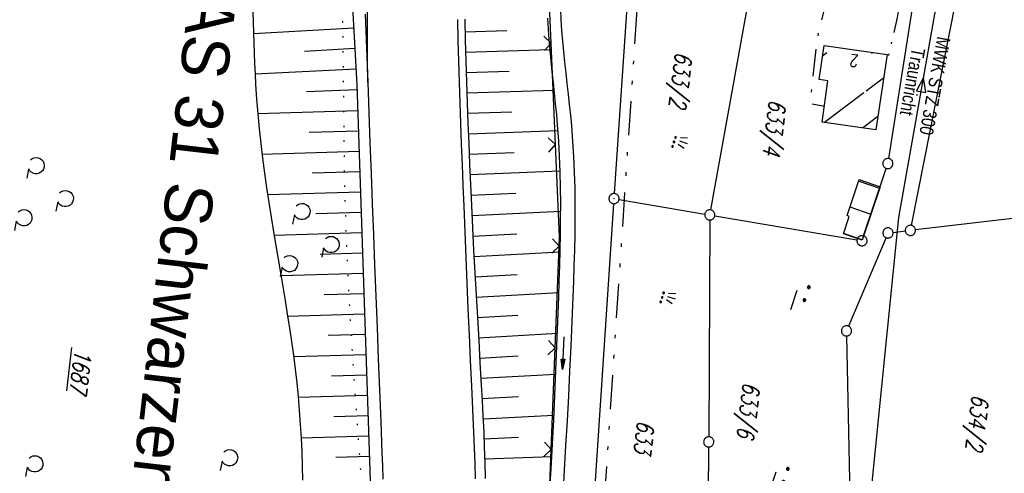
# Model space of a CAD drawing. Extents: x 510637 to 511182, y 471777 to 472747.
# Tile 28 of 42: x 510890 to 511035, y 472212 to 472279. Entities that reach past the tile are written whole.
import ezdxf
from ezdxf.enums import TextEntityAlignment as Align

# ---------------------------------------------------------------- set-up
doc = ezdxf.new("R2010")
doc.units = 0
doc.header["$LTSCALE"] = 10
doc.header["$MEASUREMENT"] = 0
for name, pattern in [('ACAD_ISO14W100', [25.5, 12, -3, 0.5, -3, 0.5, -3, 0.5, -3]), ('AUSGEZOGEN', [0]), ('LT00', [0]), ('LT07', [0.22, 0.02, -0.2]), ('LT08', [0.42, 0.2, -0.1, 0.02, -0.1]), ('LT09', [0.54, 0.2, -0.1, 0.02, -0.1, 0.02, -0.1])]:
    doc.linetypes.add(name, pattern=pattern)
doc.layers.get('0').update_dxf_attribs({"linetype": 'LT00'})
for name, color, linetype in [('ABWASSERLTG', 24, 'LT00'), ('ABWASSERLTG_FLIEßPF', 26, 'Continuous'), ('ABWASSERLTG_TEXT', 26, 'Continuous'), ('AS_TEXT', 152, 'Continuous'), ('DFK_AB_FLNR', 7, 'Continuous'), ('DFK_AB_L', 21, 'LT00'), ('DFK_AB_P', 7, 'LT00'), ('DFK_BEB_SCHR', 254, 'LT00'), ('DFK_BEBAUUNG', 250, 'LT00'), ('DFK_FLUR_NR', 250, 'LT00'), ('DFK_GZPKT', 250, 'LT00'), ('DFK_KATASTER', 250, 'LT00'), ('DFK_NUTZUNG', 250, 'LT00'), ('GEHOELZ_SYMB', 252, 'Continuous'), ('GEMARKUNGSGRENZE', 3, 'LT09'), ('PFEIL', 140, 'AUSGEZOGEN'), ('STROM_UNTER', 80, 'LT08'), ('TELEKOM', 210, 'ACAD_ISO14W100'), ('V94_AFBR_BAB', 250, 'LT00'), ('V94_BOESCH', 250, 'LT00'), ('V94_BOSCHUNG', 250, 'LT00'), ('V94_GEHOELZ', 250, 'LT07'), ('V94_GRABEN', 250, 'LT00'), ('V94_LD_MARK', 250, 'LT00'), ('V94_ZAUN', 40, 'LT00')]:
    doc.layers.add(name, color=color, linetype=linetype)
doc.styles.get("Standard").update_dxf_attribs({"font": 'romans.shx'})
doc.styles.add('UNIR-O', font='unir_o.shx', dxfattribs={"height": 2.5})
doc.styles.add('Versorgungsltg', font='ARIAL.TTF', dxfattribs={"width": 0.8, "height": 2})

# ---------------------------------------------------------------- blocks, each defined once
blk = doc.blocks.new('SYMB7271')
at = {"color": 0, "linetype": 'ByBlock'}
for p, q in [((-0.215, 0.087919), (-0.215, 0.062081)), ((-0.21, 0.057895), (-0.21, 0.092105)), ((-0.205, 0.094164), (-0.205, 0.055836)), ((-0.2, 0.055204), (-0.2, 0.094796)), ((-0.195, 0.094164), (-0.195, 0.055836)), ((-0.19, 0.057895), (-0.19, 0.092105)), ((-0.185, 0.087919), (-0.185, 0.062081)), ((-0.18, 0.074874), (-0.18, 0.075146)), ((-0.015, 0.087919), (-0.015, 0.062081)), ((-0.01, 0.057895), (-0.01, 0.092105)), ((-0.005, 0.094164), (-0.005, 0.055836)), ((0, 0.055204), (0, 0.094796)), ((0.005, 0.094164), (0.005, 0.055836)), ((0.01, 0.057895), (0.01, 0.092105)), ((0.015, 0.087919), (0.015, 0.062081)), ((0.02, 0.074874), (0.02, 0.075146)), ((-0.1, -0.075), (0.2, -0.075))]:
    blk.add_line(p, q, dxfattribs=at)
for points in [[(-0.18, 0.075), (-0.181981, 0.083678), (-0.18753, 0.090637), (-0.19555, 0.094499), (-0.20445, 0.094499), (-0.21247, 0.090637), (-0.218019, 0.083678), (-0.22, 0.075), (-0.218019, 0.066322), (-0.21247, 0.059363), (-0.20445, 0.055501), (-0.19555, 0.055501), (-0.18753, 0.059363), (-0.181981, 0.066322), (-0.18, 0.075)], [(0.00445, 0.094499), (-0.00445, 0.094499), (-0.01247, 0.090637), (-0.018019, 0.083678), (-0.02, 0.075), (-0.018019, 0.066322), (-0.01247, 0.059363), (-0.00445, 0.055501)], [(-0.00445, 0.055501), (0.00445, 0.055501), (0.01247, 0.059363), (0.018019, 0.066322), (0.02, 0.075)], [(0.02, 0.075), (0.018019, 0.083678), (0.01247, 0.090637), (0.00445, 0.094499)]]:
    blk.add_lwpolyline(points, dxfattribs=at)
blk = doc.blocks.new('SYMB7191')
at = {"color": 0, "linetype": 'ByBlock'}
for p, q in [((-0.05, 0), (-0.08, 0.1)), ((0, 0), (0, 0.12)), ((0.05, 0), (0.08, 0.1)), ((-0.039898, -0.076651), (-0.039898, -0.063349)), ((-0.019898, -0.076091), (-0.019898, -0.063909)), ((0.030102, -0.076652), (0.030102, -0.063349)), ((0.050102, -0.076091), (0.050102, -0.063909)), ((0.100102, -0.076652), (0.100102, -0.063349)), ((0.120102, -0.076091), (0.120102, -0.063909))]:
    blk.add_line(p, q, dxfattribs=at)
for points in [[(-0.018, -0.07), (-0.021515, -0.061515), (-0.03, -0.058), (-0.038485, -0.061515), (-0.042, -0.07), (-0.038485, -0.078485), (-0.03, -0.082), (-0.021515, -0.078485), (-0.018, -0.07)], [(0.052, -0.07), (0.048485, -0.061515), (0.04, -0.058), (0.031515, -0.061515), (0.028, -0.07), (0.031515, -0.078485), (0.04, -0.082), (0.048485, -0.078485), (0.052, -0.07)], [(0.122, -0.07), (0.118485, -0.061515), (0.11, -0.058), (0.101515, -0.061515), (0.098, -0.07), (0.101515, -0.078485), (0.11, -0.082), (0.118485, -0.078485), (0.122, -0.07)]]:
    blk.add_lwpolyline(points, dxfattribs=at)
blk = doc.blocks.new('SYMB7010')
at = {"color": 0, "linetype": 'ByBlock'}
for points in [[(-0.031408, 0.499213), (-0.093728, 0.49134), (-0.15457, 0.475719), (-0.212975, 0.452595), (-0.268021, 0.422333), (-0.31884, 0.385411), (-0.36463, 0.342411), (-0.40467, 0.29401), (-0.438329, 0.240973), (-0.465074, 0.184136), (-0.484486, 0.124395), (-0.496256, 0.062692), (-0.5002, 0)], [(-0.5002, 0), (-0.496256, -0.062692), (-0.484486, -0.124395), (-0.465075, -0.184136), (-0.438329, -0.240973), (-0.404671, -0.29401), (-0.36463, -0.342411), (-0.31884, -0.385411), (-0.268021, -0.422333), (-0.212975, -0.452595), (-0.154571, -0.475719), (-0.093728, -0.49134), (-0.031408, -0.499213), (0.031408, -0.499213)], [(0.5002, 0), (0.496256, 0.062692), (0.484485, 0.124395), (0.465074, 0.184136), (0.438329, 0.240973), (0.40467, 0.29401), (0.36463, 0.342411), (0.31884, 0.385411), (0.268021, 0.422333), (0.212975, 0.452595), (0.15457, 0.475719), (0.093728, 0.49134), (0.031408, 0.499213), (-0.031408, 0.499213)], [(0.031408, -0.499213), (0.093728, -0.491341), (0.15457, -0.475719), (0.212975, -0.452595), (0.268021, -0.422333), (0.31884, -0.385411), (0.36463, -0.342411), (0.404671, -0.294011), (0.438329, -0.240974), (0.465075, -0.184136), (0.484486, -0.124395), (0.496256, -0.062692), (0.500201, 0)]]:
    blk.add_lwpolyline(points, dxfattribs=at)
blk = doc.blocks.new('SYMB0003')
at = {"color": 0, "linetype": 'ByBlock'}
for p, q in [((-0.015712, 0), (0.010166, 0.012015)), ((0, -0.021257), (-0.015712, 0)), ((0.010166, 0.012015), (0, -0.021257))]:
    blk.add_line(p, q, dxfattribs=at)
for points in [[(-0.031395, 0.499013), (-0.093691, 0.491144), (-0.154509, 0.475528), (-0.21289, 0.452414), (-0.267913, 0.422164), (-0.318712, 0.385257), (-0.364484, 0.342274), (-0.404509, 0.293893), (-0.438154, 0.240877), (-0.464888, 0.184062), (-0.484292, 0.124345), (-0.496058, 0.062667), (-0.5, 0)], [(-0.5, 0), (-0.496058, -0.062667), (-0.484292, -0.124345), (-0.464888, -0.184062), (-0.438154, -0.240877), (-0.404509, -0.293893), (-0.364485, -0.342274), (-0.318712, -0.385257), (-0.267914, -0.422164), (-0.21289, -0.452414), (-0.154509, -0.475529), (-0.093691, -0.491144), (-0.031395, -0.499014), (0.031395, -0.499014)], [(0.5, 0), (0.496057, 0.062667), (0.484292, 0.124345), (0.464888, 0.184062), (0.438153, 0.240877), (0.404509, 0.293893), (0.364484, 0.342274), (0.318712, 0.385257), (0.267913, 0.422164), (0.21289, 0.452414), (0.154509, 0.475528), (0.093691, 0.491144), (0.031395, 0.499013), (-0.031395, 0.499013)], [(0.031395, -0.499014), (0.093691, -0.491144), (0.154509, -0.475529), (0.21289, -0.452414), (0.267914, -0.422164), (0.318712, -0.385257), (0.364485, -0.342274), (0.404509, -0.293893), (0.438154, -0.240877), (0.464889, -0.184062), (0.484292, -0.124345), (0.496058, -0.062667), (0.5, 0)]]:
    blk.add_lwpolyline(points, dxfattribs=at)
blk = doc.blocks.new('SYMB0024')
at = {"color": 0, "linetype": 'ByBlock'}
for p, q in [((-0.5, 0.5), (0, 0)), ((0, 0), (0.5, 0.5))]:
    blk.add_line(p, q, dxfattribs=at)
blk = doc.blocks.new('Pfreil3')
at = {"layer": 'PFEIL'}
blk.add_hatch(color=256, dxfattribs=at).paths.add_polyline_path([(-1.55, 0.27), (-1.55, -0.27), (0, 0)])
for p, q in [((-1.55, 0), (-4.83, 0)), ((-1.55, -0.27), (-1.55, 0.27)), ((-1.55, 0.27), (0, 0)), ((0, 0), (-1.55, -0.27))]:
    blk.add_line(p, q, dxfattribs=at)
blk = doc.blocks.new('GEHOELZ_SYMB')
at = {"layer": 'GEHOELZ_SYMB'}
blk.add_line((0, 0), (1.4, 0), dxfattribs=at)
blk.add_lwpolyline([(-1.39, 0.02), (-1.61, 0.22), (-1.78, 0.47), (-1.88, 0.76), (-1.9, 1.06), (-1.84, 1.36), (-1.72, 1.64), (-1.53, 1.87), (-1.28, 2.05), (-1, 2.16), (-0.7, 2.2), (-0.4, 2.16), (-0.12, 2.05), (0.13, 1.87), (0.32, 1.64), (0.44, 1.36), (0.5, 1.06), (0.48, 0.76), (0.38, 0.47), (0.21, 0.22), (-0.01, 0.02)], dxfattribs=at)
blk = doc.blocks.new('ABWASSER-FLIEßPF')
at = {"layer": 'ABWASSERLTG_FLIEßPF'}
for p, q in [((0, 0), (-0.211, 0.07)), ((-0.211, 0.07), (-0.211, -0.07)), ((-0.211, -0.07), (0, 0))]:
    blk.add_line(p, q, dxfattribs=at)

msp = doc.modelspace()

# ---------------------------------------------------------------- linework, layer by layer
at = {"layer": 'ABWASSERLTG', "flags": 128}
msp.add_lwpolyline([(511113.04, 472109.13), (511108.53, 472108.13), (511083.16, 472107.36), (511047.4, 472103.62), (511036.66, 472127.18), (511025.93, 472150.73), (511018.09, 472170.53), (511013.63, 472190.92), (511019.55, 472249.61), (511025.67, 472284.32), (511009.72, 472288.09), (510999.66, 472289.3), (510993.33, 472313.48), (510984.25, 472349.64), (510982.77, 472360.62)], dxfattribs=at)
at = {"layer": 'DFK_AB_L'}
for p, q in [((510979.98, 472288.44), (510977.63, 472253.12)), ((510977.53, 472251.62), (510973.85, 472195.95))]:
    msp.add_line(p, q, dxfattribs=at)
at = {"layer": 'DFK_BEB_SCHR'}
for p, q in [((511008.92, 472273.86), (511008.31, 472273.4)), ((511015.53, 472273.82), (511015.67, 472273.92)), ((511017.3, 472270.15), (511014.73, 472268.22)), ((511014.37, 472267.95), (511008.59, 472263.62)), ((511014.19, 472262.81), (511016.47, 472264.52)), ((511016.73, 472253.88), (511013.6, 472254.93)), ((511012.33, 472251.14), (511015.44, 472250.1)), ((511014.14, 472246.31), (511011.39, 472247.23))]:
    msp.add_line(p, q, dxfattribs=at)
at = {"layer": 'DFK_BEBAUUNG'}
for points in [[(511016.17, 472262.53, 0), (511008.23, 472263.67, 0), (511009.1, 472269.74, 0), (511007.81, 472269.92, 0), (511008.53, 472274.94, 0), (511017.82, 472273.61, 0), (511016.17, 472262.53, 0)], [(511014.12, 472246.25, 0), (511011.37, 472247.17, 0), (511012.24, 472249.76, 0), (511011.91, 472249.88, 0), (511013.68, 472255.17, 0), (511016.81, 472254.12, 0), (511014.12, 472246.25, 0)]]:
    msp.add_polyline3d(points, dxfattribs=at)
at = {"layer": 'DFK_KATASTER'}
for p, q in [((510991.83, 472250.71), (510998.01, 472284.86)), ((511018.05, 472258.28), (511021.98, 472283.18)), ((511027.93, 472281.75), (511021.38, 472248.43)), ((511014.35, 472246.87), (511017.69, 472256.83)), ((510978.32, 472252.24), (510990.96, 472250.1)), ((511049.18, 472250.91), (511021.99, 472247.78)), ((510992.44, 472249.84), (511013.37, 472246.29)), ((510991.7, 472249.22), (510991.54, 472217.25)), ((511017.66, 472246.62), (511012.12, 472233.56)), ((511018.7, 472247.4), (511020.5, 472247.6)), ((511011.85, 472232.12), (511012.66, 472193.15)), ((510991.39, 472185.23), (510991.54, 472215.75))]:
    msp.add_line(p, q, dxfattribs=at)
at = {"layer": 'GEMARKUNGSGRENZE', "ltscale": 2.5, "flags": 128}
msp.add_lwpolyline([(511046.03, 472711.81), (511031.93, 472691.27), (510996.41, 472627.33), (510946.88, 472521.12), (510931.14, 472471.16), (510904.27, 472356.96), (510903.97, 472355.51), (510901.21, 472342.3), (510941.59, 472335.04), (510971, 472327.67), (510993.45, 472322.39), (511002.82, 472295.22), (510981.46, 472288.09), (510979.08, 472252.27), (510975.29, 472194.98), (510973.33, 472186.4), (510968.72, 472165.9), (510952.99, 472136.27), (510921.26, 472097.63), (510905.04, 472075.84), (510893.26, 472050.56), (510892, 472047.86), (510887.62, 472022.35), (510889.46, 471975.29), (510899.31, 471911.87), (510912.91, 471849.01), (510924.68, 471794.7)], dxfattribs=at)
at = {"layer": 'STROM_UNTER', "ltscale": 2, "flags": 128}
msp.add_lwpolyline([(511090.26, 472257.87), (511083.4, 472262.98), (511074.29, 472268.24), (511066.59, 472272.61), (511065.75, 472272.4), (511064.9, 472272.24), (511064.27, 472272.24), (511063.27, 472272.4), (511062.16, 472272.98), (511056.42, 472277.88), (511044.17, 472288.39), (511034.58, 472292.81), (511023.84, 472297.36), (511023.18, 472297.48), (511022.28, 472297.55), (511021.26, 472297.32), (511019.38, 472296.5), (511018.4, 472295.99), (511017.11, 472295.01), (511014.87, 472293.01), (511013.41, 472291.04), (511012.36, 472289.59), (511011.18, 472287.36), (511010.2, 472285.09), (511008.87, 472281.69), (511008.01, 472278.21), (511007.54, 472276.17), (511007.03, 472271.77), (511006.44, 472266.41), (511008.57, 472266.02)], dxfattribs=at)
at = {"layer": 'TELEKOM', "ltscale": 0.05, "flags": 128}
msp.add_lwpolyline([(511070.85, 472293.95), (511058.72, 472278.5), (511055.94, 472275.37), (511052.86, 472277.49), (511049.57, 472280.62), (511045.33, 472284.3), (511042.02, 472287.26), (511039.32, 472289.18), (511036.8, 472290.88), (511034.03, 472292.48), (511030.44, 472294.18), (511026.35, 472295.64), (511023.92, 472296.14), (511022.43, 472292.02), (511020.48, 472286.4), (511019.3, 472279.08), (511017.99, 472273.39), (511017.79, 472273.42)], dxfattribs=at)
at = {"layer": 'V94_AFBR_BAB'}
for points in [[(510940.95, 472279.56), (510941.05, 472277.06), (510941.14, 472274.56), (510941.22, 472272.06), (510941.31, 472269.56)], [(510957.19, 472211.03), (510957.12, 472213.31), (510957.04, 472215.59), (510956.94, 472217.87), (510956.84, 472220.15), (510956.73, 472222.43), (510956.62, 472224.71), (510956.45, 472228.51), (510956.28, 472232.3), (510956.12, 472236.1), (510955.97, 472239.89), (510955.81, 472243.69), (510955.66, 472247.48), (510955.51, 472251.26), (510955.38, 472254.31), (510955.26, 472257.36), (510955.14, 472260.41), (510955.02, 472263.46), (510954.91, 472266.51), (510954.81, 472269.57), (510954.72, 472272.63), (510954.64, 472275.7), (510954.57, 472278.78)], [(510941.31, 472269.56), (510941.47, 472265.08), (510941.63, 472260.58), (510941.79, 472256.09), (510941.96, 472251.59), (510942.14, 472247.1), (510942.31, 472242.6), (510942.5, 472237.98), (510942.68, 472233.36), (510942.86, 472228.74), (510943.05, 472224.13), (510943.23, 472219.51), (510943.4, 472214.9), (510943.47, 472212.95), (510943.54, 472211)]]:
    msp.add_lwpolyline(points, dxfattribs=at)
at = {"layer": 'V94_BOESCH'}
for points in [[(510938.22, 472295.63), (510939.71, 472269.19), (510942.02, 472200.56)], [(510924.37, 472279.9), (510924.44, 472278.38), (510924.5, 472276.85), (510924.55, 472275.33), (510924.6, 472273.8), (510924.65, 472272.28), (510924.71, 472270.76), (510924.78, 472269.24), (510924.92, 472267.04), (510925.1, 472264.86), (510925.3, 472262.67), (510925.54, 472260.5), (510925.8, 472258.32), (510926.09, 472256.15), (510926.4, 472253.98), (510926.72, 472251.82), (510927.06, 472249.65), (510927.42, 472247.49), (510927.76, 472245.47), (510928.1, 472243.44), (510928.44, 472241.42), (510928.79, 472239.39), (510929.12, 472237.37), (510929.45, 472235.34), (510929.77, 472233.32), (510930.07, 472231.29), (510930.35, 472229.27), (510930.61, 472227.24), (510930.85, 472225.22), (510931.05, 472223.2), (510931.23, 472221.15), (510931.37, 472219.1), (510931.49, 472217.04), (510931.59, 472214.99), (510931.67, 472212.93), (510931.72, 472210.87)], [(510955.59, 472278.85), (510955.68, 472275.76), (510955.77, 472272.69), (510955.87, 472269.62), (510955.96, 472266.57), (510956.07, 472263.52), (510956.18, 472260.48), (510956.3, 472257.44), (510956.43, 472254.4), (510956.57, 472251.36), (510956.73, 472248.06), (510956.9, 472244.75), (510957.08, 472241.44), (510957.27, 472238.13), (510957.46, 472234.82), (510957.65, 472231.51), (510957.84, 472228.19), (510958.03, 472224.88), (510958.16, 472222.58), (510958.28, 472220.29), (510958.39, 472217.99), (510958.48, 472215.7), (510958.56, 472213.4), (510958.62, 472211.11)]]:
    msp.add_lwpolyline(points, dxfattribs=at)
at = {"layer": 'V94_BOSCHUNG'}
for p, q in [((510939.24, 472277.52), (510924.5, 472276.66)), ((510955.64, 472276.98), (510961.78, 472277.17)), ((510939.41, 472274.52), (510932.01, 472274.09)), ((510955.73, 472273.99), (510968.16, 472274.35)), ((510939.58, 472271.46), (510924.71, 472270.73)), ((510955.82, 472270.99), (510962.14, 472271.17)), ((510939.74, 472268.4), (510932.3, 472268.1)), ((510955.92, 472267.98), (510968.78, 472268.38)), ((510939.84, 472265.34), (510925.09, 472264.87)), ((510956.02, 472264.96), (510962.55, 472265.18)), ((510956.13, 472261.94), (510969.34, 472262.44)), ((510939.94, 472262.34), (510932.66, 472262.11)), ((510940.04, 472259.34), (510925.73, 472258.89)), ((510956.24, 472258.93), (510962.89, 472259.19)), ((510940.14, 472256.34), (510933.13, 472256.12)), ((510956.36, 472255.91), (510969.65, 472256.48)), ((510940.24, 472253.34), (510926.56, 472252.91)), ((510956.49, 472252.9), (510963.1, 472253.2)), ((510940.34, 472250.34), (510933.68, 472250.13)), ((510956.64, 472249.87), (510969.73, 472250.52)), ((510940.44, 472247.35), (510927.51, 472246.94)), ((510956.79, 472246.86), (510963.25, 472247.2)), ((510940.55, 472244.35), (510934.28, 472244.15)), ((510956.95, 472243.85), (510969.64, 472244.53)), ((510940.65, 472241.35), (510928.52, 472240.97)), ((510957.11, 472240.85), (510963.34, 472241.19)), ((510940.75, 472238.35), (510934.88, 472238.17)), ((510957.28, 472237.84), (510969.46, 472238.54)), ((510940.85, 472235.35), (510929.51, 472235)), ((510957.46, 472234.83), (510963.41, 472235.19)), ((510940.95, 472232.35), (510935.46, 472232.18)), ((510957.63, 472231.84), (510969.25, 472232.53)), ((510941.05, 472229.36), (510930.38, 472229.02)), ((510957.8, 472228.85), (510963.47, 472229.18)), ((510941.15, 472226.36), (510935.95, 472226.19)), ((510957.97, 472225.87), (510969.01, 472226.48)), ((510941.25, 472223.36), (510931.07, 472223.04)), ((510958.14, 472222.89), (510963.51, 472223.17)), ((510941.35, 472220.36), (510936.33, 472220.2)), ((510958.29, 472219.9), (510968.74, 472220.43)), ((510941.45, 472217.36), (510931.49, 472217.05)), ((510958.43, 472216.95), (510963.51, 472217.17)), ((510941.55, 472214.36), (510936.59, 472214.21)), ((510958.54, 472214), (510968.42, 472214.33))]:
    msp.add_line(p, q, dxfattribs=at)
at = {"layer": 'V94_GEHOELZ', "linetype": 'LT07', "flags": 128}
msp.add_lwpolyline([(510927.97, 472179.47), (510929.17, 472179.44), (510930.37, 472179.5), (510931.56, 472179.63), (510932.75, 472179.84), (510933.91, 472180.12), (510935.05, 472180.49), (510936.17, 472180.93), (510937.26, 472181.44), (510938.31, 472182.02), (510939.31, 472182.67), (510939.75, 472185.99), (510940.1, 472189.31), (510940.37, 472192.64), (510940.55, 472195.98), (510940.66, 472199.32), (510940.68, 472202.66), (510940.62, 472206), (510940.48, 472209.34), (510940.26, 472212.68), (510940.02, 472216.01), (510939.78, 472219.34), (510939.54, 472222.67), (510939.31, 472226), (510939.09, 472229.33), (510938.88, 472232.66), (510938.68, 472235.99), (510938.5, 472239.31), (510938.34, 472242.63), (510938.2, 472245.95), (510938.08, 472249.27), (510937.98, 472252.59), (510937.92, 472255.23), (510937.88, 472257.88), (510937.84, 472260.52), (510937.82, 472263.17), (510937.79, 472265.81), (510937.77, 472268.46), (510937.74, 472271.11), (510937.71, 472273.77), (510937.67, 472276.43), (510937.62, 472279.1), (510937.55, 472281.77), (510937.46, 472284.45), (510937.36, 472287.14), (510937.22, 472289.84), (510937.13, 472291.34), (510937.03, 472292.84), (510936.91, 472294.34), (510936.77, 472295.84), (510936.59, 472297.33), (510936.39, 472298.81), (510936.14, 472300.27), (510935.86, 472301.72), (510935.52, 472303.15), (510935.13, 472304.57), (510934.69, 472305.96), (510934.18, 472307.32), (510933.64, 472308.58), (510933.04, 472309.82), (510932.39, 472311.04), (510931.7, 472312.24), (510930.97, 472313.42), (510930.19, 472314.58), (510929.39, 472315.74), (510928.56, 472316.88), (510927.71, 472318.01), (510926.83, 472319.14), (510925.95, 472320.26), (510925.06, 472321.38), (510924.18, 472322.48), (510923.29, 472323.57), (510922.4, 472324.65), (510921.5, 472325.71), (510920.59, 472326.76), (510919.67, 472327.79), (510918.73, 472328.78), (510917.77, 472329.75), (510916.8, 472330.68), (510915.81, 472331.56), (510914.8, 472332.4), (510913.92, 472333.07), (510913.03, 472333.71), (510912.11, 472334.32), (510911.15, 472334.89), (510910.15, 472335.43), (510909.12, 472335.95), (510908.03, 472336.44), (510906.88, 472336.9), (510905.67, 472337.35), (510904.88, 472337.61), (510904.06, 472337.86), (510903.23, 472338.09), (510902.4, 472338.3), (510901.58, 472338.46), (510900.76, 472338.59), (510899.98, 472338.66), (510899.22, 472338.68), (510898.5, 472338.64), (510897.83, 472338.53), (510897.21, 472338.35), (510896.65, 472338.08), (510896.17, 472337.73), (510895.79, 472337.31), (510895.47, 472336.83), (510895.21, 472336.28), (510895, 472335.67), (510894.82, 472335.01), (510894.68, 472334.32), (510894.57, 472333.59), (510894.48, 472332.83), (510894.41, 472332.06), (510894.34, 472331.28), (510894.27, 472330.5), (510894.09, 472328.65), (510893.87, 472326.84), (510893.62, 472325.08), (510893.35, 472323.35), (510893.06, 472321.66), (510892.75, 472319.99), (510892.43, 472318.36), (510892.1, 472316.75), (510891.77, 472315.17), (510891.43, 472313.6), (510891.09, 472312.05), (510890.76, 472310.51), (510890.44, 472308.97), (510890.14, 472307.45), (510889.85, 472305.92), (510889.58, 472304.39), (510889.34, 472302.86), (510889.12, 472301.32), (510888.94, 472299.76), (510888.78, 472298), (510888.66, 472296.22), (510888.57, 472294.43), (510888.52, 472292.62), (510888.5, 472290.8), (510888.49, 472288.96), (510888.51, 472287.12), (510888.54, 472285.27), (510888.58, 472283.41), (510888.63, 472281.54), (510888.68, 472279.67), (510888.72, 472277.8), (510888.76, 472275.92), (510888.78, 472274.05), (510888.79, 472272.17), (510888.77, 472270.3), (510888.73, 472268.44), (510888.65, 472266.45), (510888.54, 472264.46), (510888.41, 472262.48), (510888.26, 472260.51), (510888.09, 472258.54), (510887.9, 472256.57), (510887.72, 472254.61), (510887.53, 472252.64), (510887.34, 472250.69), (510887.16, 472248.73), (510886.99, 472246.77), (510886.84, 472244.81), (510886.71, 472242.85), (510886.61, 472240.89), (510886.53, 472238.84), (510886.49, 472236.79), (510886.47, 472234.73), (510886.47, 472232.67), (510886.5, 472230.61), (510886.54, 472228.55), (510886.59, 472226.48), (510886.65, 472224.42), (510886.72, 472222.35), (510886.79, 472220.28), (510886.86, 472218.21), (510886.92, 472216.14), (510886.98, 472214.07), (510887.01, 472212.51), (510887.04, 472210.94), (510887.08, 472209.38), (510887.13, 472207.82), (510887.2, 472206.26), (510887.29, 472204.7), (510887.41, 472203.15), (510887.56, 472201.6), (510887.76, 472200.06), (510888.01, 472198.52), (510888.31, 472196.99), (510888.67, 472195.46), (510889.09, 472193.94), (510889.59, 472192.44), (510890.17, 472190.94), (510890.54, 472190.07), (510890.94, 472189.22), (510891.38, 472188.39), (510891.85, 472187.58), (510892.36, 472186.8), (510892.9, 472186.06), (510893.49, 472185.38), (510894.12, 472184.74), (510894.79, 472184.17), (510895.52, 472183.67), (510896.25, 472183.26), (510897.02, 472182.91), (510897.82, 472182.62), (510898.65, 472182.37), (510899.49, 472182.16), (510900.36, 472181.99), (510901.23, 472181.83), (510902.1, 472181.69), (510903.84, 472181.43), (510905.56, 472181.19), (510907.27, 472180.98), (510908.98, 472180.79), (510910.68, 472180.61), (510912.38, 472180.46), (510914.08, 472180.31), (510916.38, 472180.14), (510918.69, 472179.98), (510921, 472179.84), (510923.32, 472179.71), (510925.65, 472179.59), (510927.97, 472179.47)], close=True, dxfattribs=at)
at = {"layer": 'V94_GRABEN'}
for points in [[(510969.68, 472280.3), (510969.75, 472278.74), (510969.86, 472277.17), (510969.98, 472275.61), (510970.13, 472274.05), (510970.3, 472272.48), (510970.47, 472270.92), (510970.65, 472269.36), (510970.83, 472267.8), (510971, 472266.23), (510971.17, 472264.67), (510971.31, 472263.11), (510971.49, 472260.82), (510971.63, 472258.53), (510971.72, 472256.24), (510971.79, 472253.95), (510971.82, 472251.66), (510971.82, 472249.37), (510971.79, 472247.07), (510971.75, 472244.78), (510971.69, 472242.49), (510971.62, 472240.2), (510971.53, 472237.91), (510971.38, 472234.25), (510971.22, 472230.59), (510971.04, 472226.93), (510970.86, 472223.28), (510970.66, 472219.62), (510970.46, 472215.96), (510970.25, 472212.31), (510970.05, 472208.65)], [(510968.09, 472208.9), (510968.31, 472212.52), (510968.52, 472216.15), (510968.7, 472219.77), (510968.88, 472223.4), (510969.03, 472227.03), (510969.18, 472230.66), (510969.32, 472234.29), (510969.44, 472237.92), (510969.52, 472240.22), (510969.59, 472242.52), (510969.65, 472244.82), (510969.7, 472247.11), (510969.72, 472249.41), (510969.73, 472251.71), (510969.71, 472254.01), (510969.66, 472256.31), (510969.57, 472258.61), (510969.45, 472260.91), (510969.28, 472263.21), (510969.15, 472264.79), (510968.99, 472266.36), (510968.83, 472267.94), (510968.66, 472269.52), (510968.49, 472271.09), (510968.33, 472272.67), (510968.17, 472274.25), (510968.04, 472275.82), (510967.92, 472277.4), (510967.84, 472278.97)]]:
    msp.add_lwpolyline(points, dxfattribs=at)
at = {"layer": 'V94_LD_MARK'}
msp.add_lwpolyline([(510941.31, 472269.56, -0.003823), (510941.26, 472285.86)], format="xyb", dxfattribs=at)
at = {"layer": 'V94_ZAUN'}
for p, q in [((510968.33, 472275.32), (510967.68, 472290.31)), ((510968.98, 472260.33), (510968.33, 472275.32)), ((510968.93, 472230.36), (510969.51, 472245.35)), ((510968.34, 472215.37), (510968.93, 472230.36))]:
    msp.add_line(p, q, dxfattribs=at)
for points in [[(510969.51, 472245.35), (510969.57, 472246.78), (510968.98, 472260.33)], [(510967.19, 472200.42), (510968.09, 472208.9), (510968.34, 472215.37)]]:
    msp.add_lwpolyline(points, dxfattribs=at)

# ---------------------------------------------------------------- block references
at = {"layer": 'ABWASSERLTG_FLIEßPF', "xscale": 10.00000000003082, "yscale": 10, "zscale": 10, "rotation": 79.99147221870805}
msp.add_blockref('ABWASSER-FLIEßPF', (511023.18, 472270.22), dxfattribs=at)
at = {"layer": 'DFK_AB_P', "xscale": 1.499999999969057, "yscale": 1.5, "zscale": 1.5, "rotation": 251.2881100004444}
msp.add_blockref('SYMB0003', (510977.58, 472252.37), dxfattribs=at)
at = {"layer": 'DFK_GZPKT', "xscale": 1.499999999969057, "yscale": 1.5, "zscale": 1.5, "rotation": 251.2881100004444}
for p in [(511017.93, 472257.54), (510991.7, 472249.97), (511017.95, 472247.31), (511021.24, 472247.69), (511014.11, 472246.16), (511011.83, 472232.87), (510991.54, 472216.5)]:
    msp.add_blockref('SYMB7010', p, dxfattribs=at)
at = {"layer": 'DFK_NUTZUNG', "yscale": 10, "zscale": 10, "rotation": 251.28826}
for name, p, xscale in [('SYMB7191', (510987.21, 472260.89), 10), ('SYMB7271', (511004.92, 472237.65), 9.999999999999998), ('SYMB7191', (510985.47, 472237.96), 10), ('SYMB7271', (511001.83, 472210.86), 10)]:
    msp.add_blockref(name, p, dxfattribs=dict(at, xscale=xscale))
at = {"layer": 'GEHOELZ_SYMB'}
for p, rotation in [((510891.35, 472256.74), 259.0065000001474), ((510895.64, 472251.88), 259.0065000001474), ((510889.54, 472249.05), 259.0065000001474), ((510930.5, 472249.97), 259.0065000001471), ((510934.79, 472245.11), 259.0065000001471), ((510928.69, 472242.28), 259.0065000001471), ((510891.16, 472212.76), 259.0065000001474), ((510919.84, 472213.66), 259.0065000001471)]:
    msp.add_blockref('GEHOELZ_SYMB', p, dxfattribs=dict(at, rotation=rotation))
at = {"layer": 'PFEIL', "rotation": 267.0947667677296}
msp.add_blockref('Pfreil3', (510970.01, 472227.15), dxfattribs=at)
at = {"layer": 'V94_ZAUN', "yscale": 2.099999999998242, "zscale": 2.1}
for p, xscale, rotation in [((510968.33, 472275.32), 2.099999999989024, 92.48587399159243), ((510968.98, 472260.33), 2.099999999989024, 92.48587399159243), ((510969.51, 472245.35), 2.100000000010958, 87.76213399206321), ((510968.93, 472230.36), 2.100000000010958, 87.76213399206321), ((510968.34, 472215.37), 2.100000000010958, 87.76213399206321)]:
    msp.add_blockref('SYMB0024', p, dxfattribs=dict(at, xscale=xscale, rotation=rotation))

# ---------------------------------------------------------------- texts
at = {"layer": 'ABWASSERLTG_TEXT', "style": 'Versorgungsltg', "width": 0.8}
for s, p in [('MWK STZ 300', (511023.88, 472269.17)), ('Traunricht', (511020.58, 472269.78))]:
    msp.add_text(s, height=2, rotation=259.6551, dxfattribs=at).set_placement(p, align=Align.CENTER)
at = {"layer": 'AS_TEXT', "style": 'UNIR-O'}
msp.add_text('AS 31 Schwarzenfeld', height=7, rotation=263.3409, dxfattribs=at).set_placement((510915.05, 472282.97))
at = {"layer": 'DFK_AB_FLNR', "oblique": 13.754, "width": 0.75}
msp.add_text('%%U1687', height=2.5, rotation=263.3409, dxfattribs=at).set_placement((510898.16, 472230.25))
at = {"layer": 'DFK_BEBAUUNG', "width": 0.8}
msp.add_text('2', height=1.8, rotation=-188.1467, dxfattribs=at).set_placement((511013.67, 472273.5))
at = {"layer": 'DFK_FLUR_NR', "oblique": 13.754, "width": 0.75}
for s, p in [('633/2', (510986.64, 472274.1)), ('633/4', (511000.46, 472267.07)), ('633/6', (510996.63, 472225.4)), ('634/2', (511030.34, 472223.56)), ('633', (510981.07, 472219.74))]:
    msp.add_text(s, height=2.5, rotation=263.3409, dxfattribs=at).set_placement(p)

doc.saveas('drawing.dxf')
